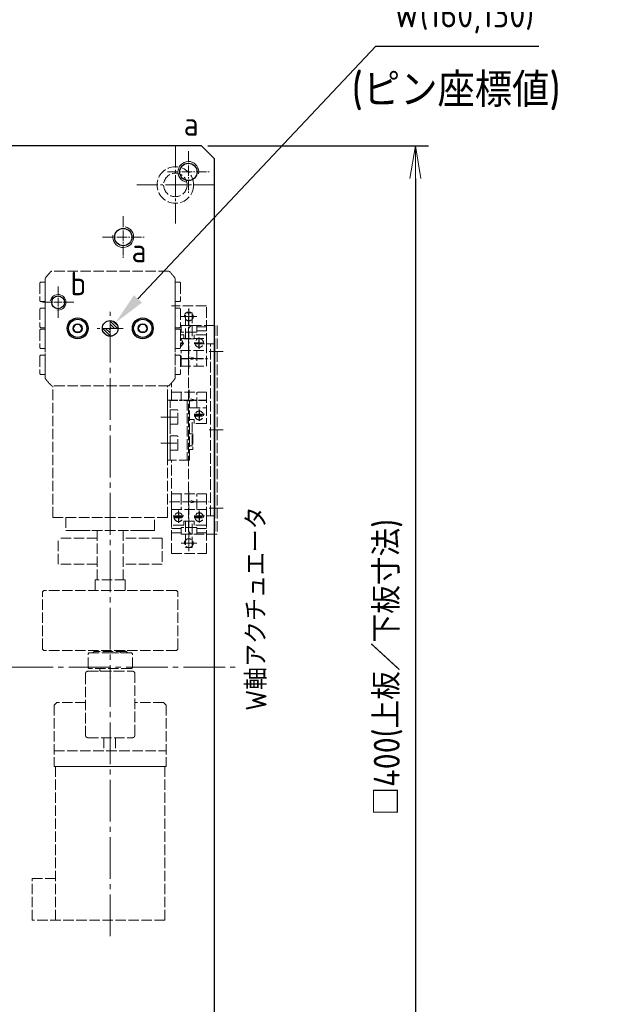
# Model space of a CAD drawing. Header units: millimetres. Extents: x 8836 to 10222, y 1969 to 2926.
# Tile 26 of 37: x 9531 to 9759, y 2358 to 2736. Entities that reach past the tile are written whole.
import ezdxf

# ---------------------------------------------------------------- set-up
doc = ezdxf.new("R2010")
doc.units = ezdxf.units.MM
doc.header["$LTSCALE"] = 0.8
for name, pattern in [('CENTER', [7, 4, -1, 1, -1]), ('GEN3', [6.25, 5, -1.25]), ('GEN7', [13.75, 10, -1.25, 1.25, -1.25])]:
    doc.linetypes.add(name, pattern=pattern)
doc.layers.get('0').update_dxf_attribs({"lineweight": 30})
for name, color, linetype, lineweight in [('3', 6, 'GEN3', 15), ('5', 3, 'Continuous', 15), ('6', 2, 'Continuous', 15), ('7', 4, 'GEN7', 15), ('8', 1, 'Continuous', 15), ('AM_0', 7, 'Continuous', 30)]:
    doc.layers.add(name, color=color, linetype=linetype, lineweight=lineweight)
doc.styles.get("Standard").update_dxf_attribs({"font": 'ISOCP.SHX', "bigfont": 'EXTFONT.SHX'})
doc.dimstyles.new('GEN-ISO', dxfattribs={"dimtxt": 3.2, "dimasz": 2.5, "dimexe": 1, "dimexo": 0.5, "dimgap": 1, "dimtad": 1, "dimdec": 3, "dimdsep": 46, "dimtxsty": 'STANDARD', "dimblk1": 'OPEN', "dimblk2": 'OPEN', "dimsah": 1, "dimcen": 0, "dimclrd": 256, "dimclre": 256, "dimclrt": 2, "dimadec": 0, "dimazin": 0, "dimtp": 0.1, "dimtm": 0.1, "dimtfac": 0.71, "dimtdec": 3, "dimtmove": 0, "dimatfit": 3, "dimldrblk": 'OPEN', "dimfxl": 1, "dimtzin": 0, "dimarcsym": 0})
doc.dimstyles.new('GEN-ISO$0', dxfattribs={"dimtxt": 3.2, "dimasz": 2.5, "dimexe": 1, "dimexo": 0.5, "dimgap": 1, "dimtad": 1, "dimdec": 3, "dimdsep": 46, "dimtxsty": 'STANDARD', "dimblk1": 'OPEN', "dimblk2": 'OPEN', "dimsah": 1, "dimcen": 0, "dimclrd": 256, "dimclre": 256, "dimclrt": 2, "dimadec": 0, "dimazin": 0, "dimtp": 0.1, "dimtm": 0.1, "dimtfac": 0.71, "dimtdec": 3, "dimtmove": 0, "dimatfit": 3, "dimldrblk": 'OPEN', "dimfxl": 1, "dimtzin": 0, "dimarcsym": 0})
doc.dimstyles.new('GEN-ISO$3', dxfattribs={"dimtxt": 3.2, "dimasz": 2.5, "dimexe": 1, "dimexo": 0.5, "dimgap": 1, "dimtad": 1, "dimtoh": 1, "dimdec": 3, "dimdsep": 46, "dimtxsty": 'STANDARD', "dimblk1": 'OPEN', "dimblk2": 'OPEN', "dimsah": 1, "dimcen": 0, "dimclrd": 256, "dimclre": 256, "dimclrt": 2, "dimadec": 0, "dimazin": 0, "dimtp": 0.1, "dimtm": 0.1, "dimtfac": 0.71, "dimtdec": 3, "dimtofl": 0, "dimtmove": 0, "dimatfit": 0, "dimldrblk": 'OPEN', "dimfxl": 1, "dimtzin": 0, "dimarcsym": 0})

# ---------------------------------------------------------------- blocks, each defined once
blk = doc.blocks.new('_OPEN')
at = {"color": 0, "linetype": 'ByBlock'}
for p, q in [((-1, 0.167), (0, 0)), ((0, 0), (-1, -0.167)), ((0, 0), (-1, 0))]:
    blk.add_line(p, q, dxfattribs=at)
blk = doc.blocks.new('*D329')
at = {"layer": '5', "lineweight": -2, "transparency": 16777216}
for p, q in [((9603.09, 2687.57), (9687.73, 2687.57)), ((9682.73, 2675.07), (9682.73, 2300.07)), ((9603.09, 2287.57), (9687.73, 2287.57))]:
    blk.add_line(p, q, dxfattribs=at)
at = {"layer": '5', "transparency": 16777216}
blk.add_solid([(9680.65, 2300.07), (9684.81, 2300.07), (9682.73, 2287.57)], dxfattribs=at)
at = {"layer": 'DEFPOINTS', "color": 0, "transparency": 16777216}
for p in [(9600.59, 2687.57), (9600.59, 2287.57), (9682.73, 2287.57)]:
    blk.add_point(p, dxfattribs=at)
at = {"layer": '5', "lineweight": -2, "transparency": 16777216, "xscale": 12.5, "yscale": 12.5, "zscale": 12.5, "rotation": 90}
blk.add_blockref('_OPEN', (9682.73, 2687.57), dxfattribs=at)
at = {"layer": '5', "color": 2, "transparency": 16777216, "insert": (9672.23, 2487.57), "char_height": 10, "attachment_point": 5, "rotation": 90}
blk.add_mtext('□400(上板／下板寸法)', dxfattribs=at)
blk = doc.blocks.new('*D336')
at = {"layer": '5', "lineweight": -2, "transparency": 16777216}
for p, q in [((9576.22, 2628.85), (9667.59, 2725.85)), ((9667.59, 2725.85), (9730.09, 2725.85))]:
    blk.add_line(p, q, dxfattribs=at)
at = {"layer": '5', "transparency": 16777216}
blk.add_solid([(9574.7, 2630.28), (9577.73, 2627.42), (9567.64, 2619.75)], dxfattribs=at)
at = {"layer": 'DEFPOINTS', "color": 0, "transparency": 16777216}
for p in [(9567.64, 2619.75), (9563.53, 2615.38)]:
    blk.add_point(p, dxfattribs=at)
at = {"layer": '5', "color": 2, "transparency": 16777216, "insert": (9701.34, 2736.85), "char_height": 10, "attachment_point": 5}
blk.add_mtext('W(160,130)', dxfattribs=at)
blk = doc.blocks.new('19012810')
at = {"layer": '8'}
h = blk.add_hatch(dxfattribs=at)
h.set_pattern_fill('ANSI31', color=256, scale=0.25, style=0)
h.set_pattern_definition([(45, (4383.5028, -1008.8254), (-0.56126601, 0.56126601), [])])
h.paths.add_polyline_path([(7672.29, 5640.07, 0.414214), (7669.29, 5637.07), (7669.29, 5637.07), (7672.29, 5637.07)])
h.paths.add_polyline_path([(7675.29, 5637.07), (7675.29, 5637.07), (7672.29, 5637.07), (7672.29, 5634.07, 0.414214)])
for p, q in [((7670.79, 5650.43), (7672.29, 5651.3)), ((7670.79, 5648.7), (7670.79, 5650.43)), ((7672.29, 5651.3), (7673.79, 5650.43)), ((7673.79, 5648.7), (7673.79, 5650.43)), ((7672.29, 5647.83), (7670.79, 5648.7)), ((7672.29, 5647.83), (7673.79, 5648.7)), ((7670.79, 5625.43), (7672.29, 5626.3)), ((7670.79, 5623.7), (7670.79, 5625.43)), ((7672.29, 5622.83), (7670.79, 5623.7)), ((7672.29, 5626.3), (7673.79, 5625.43)), ((7672.29, 5622.83), (7673.79, 5623.7)), ((7673.79, 5623.7), (7673.79, 5625.43))]:
    blk.add_line(p, q)
at = {"color": 4, "linetype": 'CENTER'}
for p, q in [((7599.79, 5612.76), (7599.79, 5608.94)), ((7599.94, 5612.76), (7599.94, 5608.94)), ((7644.79, 5614.34), (7644.79, 5599.12)), ((7601.91, 5610.87), (7597.66, 5610.87)), ((7660.79, 5610.07), (7660.79, 5599.12)), ((7666.64, 5610.07), (7666.64, 5608.94)), ((7666.79, 5610.07), (7666.79, 5608.94)), ((7599.79, 5604.79), (7599.79, 5601.15)), ((7599.94, 5604.79), (7599.94, 5601.15)), ((7638.79, 5604.79), (7638.79, 5601.15)), ((7638.94, 5604.79), (7638.94, 5601.15)), ((7648.72, 5606.87), (7644.79, 5606.87)), ((7656.85, 5606.87), (7679.54, 5606.87)), ((7666.64, 5604.79), (7666.64, 5601.15)), ((7666.79, 5604.79), (7666.79, 5601.15)), ((7601.91, 5602.87), (7597.84, 5602.87)), ((7640.91, 5602.87), (7636.84, 5602.87)), ((7664.66, 5602.87), (7668.74, 5602.87))]:
    blk.add_line(p, q, dxfattribs=at)
at = {"ltscale": 2}
for centre in [(7672.29, 5649.57), (7672.29, 5624.57)]:
    blk.add_circle(centre, 4, dxfattribs=at)
for centre, radius in [((7672.29, 5649.57), 3.5), ((7672.29, 5649.57), 1.73), ((7672.29, 5637.07), 3), ((7672.29, 5624.57), 3.5), ((7672.29, 5624.57), 1.73)]:
    blk.add_circle(centre, radius)
at = {"color": 7, "linetype": 'Continuous'}
for p in [(7598.19, 5602.87), (7637.19, 5602.87), (7668.39, 5602.87)]:
    blk.add_point(p, dxfattribs=at)
at = {"layer": '3'}
for p, q in [((7445.29, 5616.07), (7445.29, 5667.07)), ((7445.29, 5667.07), (7461.29, 5667.07)), ((7461.29, 5658.07), (7461.29, 5667.07)), ((7548.79, 5662.57), (7549.29, 5663.07)), ((7548.79, 5611.57), (7548.79, 5662.57)), ((7549.29, 5663.07), (7571.29, 5663.07)), ((7571.79, 5662.57), (7571.29, 5663.07)), ((7571.79, 5611.57), (7571.79, 5662.57)), ((7653.12, 5662.07), (7691.45, 5662.07)), ((7654.29, 5662.07), (7654.79, 5662.07)), ((7654.54, 5662.07), (7654.54, 5663.57)), ((7654.79, 5662.07), (7662.09, 5662.07)), ((7661.54, 5664.07), (7655.04, 5664.07)), ((7662.04, 5662.07), (7662.04, 5663.57)), ((7662.09, 5662.07), (7662.59, 5662.07)), ((7663.99, 5662.07), (7680.59, 5662.07)), ((7664.54, 5662.07), (7664.54, 5663.57)), ((7671.54, 5664.07), (7665.04, 5664.07)), ((7672.04, 5663.57), (7672.04, 5662.07)), ((7672.54, 5662.07), (7672.54, 5663.57)), ((7679.54, 5664.07), (7673.04, 5664.07)), ((7680.04, 5663.57), (7680.04, 5662.07)), ((7682.49, 5662.07), (7681.99, 5662.07)), ((7689.79, 5662.07), (7682.49, 5662.07)), ((7682.54, 5662.07), (7682.54, 5663.57)), ((7689.54, 5664.07), (7683.04, 5664.07)), ((7690.29, 5662.07), (7689.79, 5662.07)), ((7690.04, 5663.57), (7690.04, 5662.07)), ((7445.29, 5658.07), (7504.29, 5658.07)), ((7527.79, 5658.57), (7504.29, 5658.57)), ((7504.29, 5615.57), (7504.29, 5658.57)), ((7504.29, 5616.07), (7504.29, 5658.07)), ((7504.29, 5616.07), (7504.29, 5658.07)), ((7504.29, 5657.07), (7504.29, 5617.07)), ((7504.29, 5657.07), (7504.29, 5617.07)), ((7510.29, 5658.57), (7510.29, 5615.57)), ((7527.79, 5658.57), (7528.79, 5657.57)), ((7528.79, 5646.57), (7528.79, 5657.57)), ((7581.79, 5657.07), (7591.79, 5657.07)), ((7581.79, 5657.07), (7591.79, 5657.07)), ((7581.79, 5642.07), (7581.79, 5657.07)), ((7591.79, 5642.07), (7591.79, 5657.07)), ((7599.79, 5659.07), (7650.29, 5659.07)), ((7599.79, 5615.07), (7599.79, 5659.07)), ((7650.29, 5614.52), (7650.29, 5659.61)), ((7694.29, 5614.52), (7694.29, 5659.61)), ((7599.79, 5654.07), (7594.79, 5654.07)), ((7594.79, 5654.07), (7594.79, 5620.07)), ((7594.79, 5650.32), (7594.79, 5651.82)), ((7594.79, 5646.32), (7594.79, 5650.32)), ((7539.79, 5646.56), (7516.29, 5646.56)), ((7594.79, 5644.82), (7594.79, 5646.32)), ((7515.29, 5645.56), (7515.29, 5628.57)), ((7540.79, 5645.56), (7540.79, 5628.57)), ((7542.09, 5645.57), (7541.79, 5645.27)), ((7541.79, 5628.87), (7541.79, 5645.27)), ((7542.09, 5645.57), (7547.49, 5645.57)), ((7547.49, 5645.57), (7547.79, 5645.27)), ((7547.79, 5645.27), (7547.79, 5637.07)), ((7547.79, 5643.57), (7547.79, 5645.27)), ((7547.79, 5643.57), (7547.99, 5643.57)), ((7548.29, 5643.27), (7547.99, 5643.57)), ((7548.29, 5630.87), (7548.29, 5643.27)), ((7548.29, 5642.52), (7548.59, 5642.82)), ((7548.59, 5642.82), (7548.79, 5642.82)), ((7575.79, 5642.82), (7571.79, 5642.82)), ((7575.79, 5631.32), (7575.79, 5642.82)), ((7594.79, 5642.07), (7575.79, 5642.07)), ((7594.79, 5642.07), (7575.79, 5642.07)), ((7515.29, 5639.57), (7510.29, 5639.57)), ((7541.09, 5641.07), (7540.79, 5640.77)), ((7540.79, 5640.77), (7540.79, 5633.37)), ((7541.09, 5641.07), (7541.79, 5641.07)), ((7515.29, 5635.07), (7510.29, 5635.07)), ((7537.62, 5637.07), (7538.95, 5637.07)), ((7547.79, 5628.87), (7547.79, 5637.07)), ((7547.79, 5633.37), (7548.09, 5633.07)), ((7547.99, 5630.57), (7548.29, 5630.87)), ((7548.09, 5633.07), (7548.79, 5633.07)), ((7548.29, 5631.62), (7548.59, 5631.32)), ((7548.59, 5631.32), (7548.79, 5631.32)), ((7571.79, 5631.32), (7575.79, 5631.32)), ((7594.79, 5632.07), (7575.79, 5632.07)), ((7594.79, 5632.07), (7575.79, 5632.07)), ((7581.79, 5617.07), (7581.79, 5632.07)), ((7591.79, 5617.07), (7591.79, 5632.07)), ((7516.29, 5627.57), (7539.79, 5627.57)), ((7528.79, 5616.57), (7528.79, 5627.57)), ((7542.09, 5628.57), (7541.79, 5628.87)), ((7542.09, 5628.57), (7547.49, 5628.57)), ((7547.49, 5628.57), (7547.79, 5628.87)), ((7547.79, 5630.57), (7547.99, 5630.57)), ((7594.79, 5629.31), (7594.79, 5627.81)), ((7594.79, 5627.81), (7594.79, 5623.81)), ((7594.79, 5623.81), (7594.79, 5622.31)), ((7594.79, 5620.07), (7599.79, 5620.07)), ((7445.29, 5616.07), (7504.29, 5616.07)), ((7527.79, 5615.57), (7504.29, 5615.57)), ((7528.79, 5616.57), (7527.79, 5615.57)), ((7591.79, 5617.07), (7581.79, 5617.07)), ((7591.79, 5617.07), (7581.79, 5617.07)), ((7585.89, 5613.57), (7585.89, 5600.17)), ((7585.89, 5613.57), (7585.89, 5600.17)), ((7585.89, 5613.57), (7621.79, 5613.57)), ((7593.89, 5613.57), (7593.89, 5609.87)), ((7595.49, 5613.57), (7595.49, 5609.87)), ((7596.79, 5613.57), (7608.79, 5613.57)), ((7596.79, 5608.87), (7596.79, 5613.57)), ((7599.79, 5615.07), (7650.29, 5615.07)), ((7599.94, 5612.47), (7599.79, 5612.47)), ((7602.79, 5613.57), (7602.79, 5600.17)), ((7605.79, 5614.34), (7605.79, 5599.12)), ((7608.79, 5613.57), (7608.79, 5600.17)), ((7644.79, 5615.07), (7621.79, 5615.07)), ((7621.79, 5606.57), (7621.79, 5615.07)), ((7621.79, 5614.07), (7644.79, 5614.07)), ((7641.29, 5615.07), (7623.29, 5615.07)), ((7625.54, 5611.37), (7625.54, 5614.07)), ((7625.54, 5614.07), (7631.04, 5614.07)), ((7631.04, 5611.37), (7631.04, 5614.07)), ((7635.54, 5611.37), (7635.54, 5614.07)), ((7635.54, 5614.07), (7641.04, 5614.07)), ((7641.04, 5611.37), (7641.04, 5614.07)), ((7644.79, 5606.57), (7644.79, 5615.07)), ((7644.79, 5613.57), (7651.31, 5613.57)), ((7644.79, 5613.57), (7647.89, 5613.57)), ((7644.79, 5613.57), (7647.79, 5613.57)), ((7647.79, 5613.57), (7647.79, 5600.17)), ((7653.12, 5612.07), (7691.45, 5612.07)), ((7662.59, 5612.07), (7654.29, 5612.07)), ((7654.54, 5610.57), (7654.54, 5612.07)), ((7662.04, 5612.07), (7662.04, 5610.57)), ((7680.59, 5612.07), (7663.99, 5612.07)), ((7664.54, 5610.57), (7664.54, 5612.07)), ((7672.04, 5612.07), (7672.04, 5610.57)), ((7672.54, 5610.57), (7672.54, 5612.07)), ((7680.04, 5612.07), (7680.04, 5610.57)), ((7680.89, 5600.17), (7680.89, 5613.57)), ((7680.89, 5600.17), (7680.89, 5612.07)), ((7690.29, 5612.07), (7681.99, 5612.07)), ((7682.54, 5612.07), (7682.54, 5610.57)), ((7690.04, 5612.07), (7690.04, 5610.57)), ((7548.79, 5611.57), (7549.29, 5611.07)), ((7549.29, 5611.07), (7571.29, 5611.07)), ((7571.79, 5611.57), (7571.29, 5611.07)), ((7598.29, 5608.12), (7588.29, 5608.12)), ((7588.29, 5605.62), (7588.29, 5608.12)), ((7593.39, 5609.87), (7593.39, 5603.87)), ((7595.89, 5609.87), (7593.39, 5609.87)), ((7595.89, 5603.87), (7595.89, 5609.87)), ((7598.29, 5608.87), (7596.79, 5608.87)), ((7598.29, 5604.87), (7598.29, 5608.87)), ((7599.79, 5609.27), (7599.94, 5609.27)), ((7608.79, 5609.87), (7602.79, 5609.87)), ((7605.79, 5604.39), (7605.79, 5609.34)), ((7625.84, 5611.07), (7630.74, 5611.07)), ((7635.84, 5611.07), (7640.74, 5611.07)), ((7647.79, 5609.87), (7644.79, 5609.87)), ((7644.79, 5604.39), (7644.79, 5609.34)), ((7661.54, 5610.07), (7655.04, 5610.07)), ((7657.79, 5610.07), (7657.79, 5600.17)), ((7657.79, 5609.87), (7663.79, 5609.87)), ((7660.79, 5604.39), (7660.79, 5609.34)), ((7663.79, 5610.07), (7663.79, 5600.17)), ((7671.54, 5610.07), (7665.04, 5610.07)), ((7666.79, 5609.27), (7666.64, 5609.27)), ((7668.29, 5604.87), (7668.29, 5608.87)), ((7668.29, 5608.87), (7669.79, 5608.87)), ((7668.29, 5608.12), (7678.29, 5608.12)), ((7668.39, 5610.07), (7668.39, 5600.17)), ((7669.79, 5608.87), (7669.79, 5610.07)), ((7670.89, 5603.87), (7670.89, 5609.87)), ((7670.89, 5609.87), (7673.39, 5609.87)), ((7679.54, 5610.07), (7673.04, 5610.07)), ((7673.39, 5609.87), (7673.39, 5603.87)), ((7678.29, 5605.62), (7678.29, 5608.12)), ((7680.04, 5610.57), (7680.04, 5610.54)), ((7689.54, 5610.07), (7683.04, 5610.07)), ((7609.72, 5606.87), (7587.03, 5606.87)), ((7588.29, 5605.62), (7598.29, 5605.62)), ((7593.39, 5605.97), (7594.39, 5606.97)), ((7593.39, 5595.97), (7593.39, 5605.97)), ((7594.39, 5606.97), (7672.39, 5606.97)), ((7596.79, 5600.17), (7596.79, 5604.87)), ((7598.29, 5604.87), (7596.79, 5604.87)), ((7599.94, 5604.47), (7599.79, 5604.47)), ((7605.79, 5604.39), (7605.33, 5606.11)), ((7605.79, 5604.39), (7606.25, 5606.11)), ((7644.79, 5607.57), (7621.79, 5607.57)), ((7644.79, 5607.57), (7621.79, 5607.57)), ((7621.79, 5606.57), (7644.79, 5606.57)), ((7621.79, 5606.57), (7644.79, 5606.57)), ((7625.89, 5605.37), (7625.89, 5606.57)), ((7631.89, 5605.37), (7625.89, 5605.37)), ((7627.29, 5605.62), (7627.29, 5606.57)), ((7627.29, 5605.62), (7637.29, 5605.62)), ((7631.89, 5606.57), (7631.89, 5605.37)), ((7635.79, 5600.17), (7635.79, 5604.87)), ((7637.29, 5604.87), (7635.79, 5604.87)), ((7637.29, 5604.87), (7637.29, 5606.57)), ((7638.94, 5604.47), (7638.79, 5604.47)), ((7641.79, 5606.57), (7641.79, 5600.17)), ((7644.79, 5604.39), (7644.33, 5606.11)), ((7644.79, 5604.39), (7645.25, 5606.11)), ((7660.79, 5604.39), (7660.33, 5606.11)), ((7660.79, 5604.39), (7661.25, 5606.11)), ((7666.64, 5604.47), (7666.79, 5604.47)), ((7678.29, 5605.62), (7668.29, 5605.62)), ((7668.29, 5604.87), (7669.79, 5604.87)), ((7669.79, 5600.17), (7669.79, 5604.87)), ((7672.39, 5606.97), (7673.39, 5605.97)), ((7673.39, 5605.97), (7673.39, 5595.97)), ((7593.39, 5603.87), (7595.89, 5603.87)), ((7593.89, 5603.87), (7593.89, 5600.17)), ((7595.49, 5603.87), (7595.49, 5600.17)), ((7599.79, 5601.27), (7599.94, 5601.27)), ((7602.79, 5603.87), (7608.79, 5603.87)), ((7638.79, 5601.27), (7638.94, 5601.27)), ((7641.79, 5603.87), (7647.79, 5603.87)), ((7663.79, 5603.87), (7657.79, 5603.87)), ((7666.79, 5601.27), (7666.64, 5601.27)), ((7673.39, 5603.87), (7670.89, 5603.87)), ((7671.29, 5600.17), (7671.29, 5603.87)), ((7672.89, 5600.17), (7672.89, 5603.87)), ((7585.89, 5600.17), (7600.39, 5600.17)), ((7673.39, 5596.97), (7593.39, 5596.97)), ((7608.79, 5600.17), (7596.79, 5600.17)), ((7600.39, 5600.17), (7600.39, 5596.97)), ((7600.39, 5598.57), (7666.39, 5598.57)), ((7600.39, 5596.97), (7666.39, 5596.97)), ((7600.39, 5596.97), (7666.39, 5596.97)), ((7647.79, 5600.17), (7635.79, 5600.17)), ((7657.79, 5600.17), (7669.79, 5600.17)), ((7666.39, 5600.17), (7680.89, 5600.17)), ((7666.39, 5596.97), (7666.39, 5600.17)), ((7673.39, 5595.97), (7593.39, 5595.97))]:
    blk.add_line(p, q, dxfattribs=at)
for points in [[(7515.29, 5645.56), (7515.29, 5645.57), (7515.29, 5645.58), (7515.29, 5645.6), (7515.29, 5645.6), (7515.29, 5645.61), (7515.29, 5645.62), (7515.29, 5645.64), (7515.29, 5645.65), (7515.29, 5645.67), (7515.3, 5645.68), (7515.3, 5645.69), (7515.3, 5645.7), (7515.3, 5645.71), (7515.3, 5645.73), (7515.3, 5645.74), (7515.31, 5645.76), (7515.31, 5645.77), (7515.31, 5645.78), (7515.31, 5645.79), (7515.32, 5645.8), (7515.32, 5645.81), (7515.32, 5645.82), (7515.32, 5645.83), (7515.33, 5645.84), (7515.33, 5645.86), (7515.33, 5645.86), (7515.34, 5645.87), (7515.34, 5645.88), (7515.35, 5645.9), (7515.35, 5645.91), (7515.36, 5645.92), (7515.36, 5645.94), (7515.36, 5645.94), (7515.37, 5645.95), (7515.37, 5645.96), (7515.38, 5645.98), (7515.38, 5645.99), (7515.39, 5646), (7515.4, 5646.01), (7515.4, 5646.02), (7515.4, 5646.03), (7515.41, 5646.04), (7515.42, 5646.05), (7515.42, 5646.07), (7515.43, 5646.08), (7515.44, 5646.09), (7515.44, 5646.1), (7515.45, 5646.1), (7515.46, 5646.12), (7515.46, 5646.13), (7515.47, 5646.14), (7515.48, 5646.15), (7515.49, 5646.17), (7515.5, 5646.17), (7515.5, 5646.18), (7515.51, 5646.19), (7515.52, 5646.2), (7515.53, 5646.21), (7515.54, 5646.22), (7515.55, 5646.23), (7515.55, 5646.24), (7515.56, 5646.24), (7515.57, 5646.25), (7515.58, 5646.26), (7515.58, 5646.27), (7515.59, 5646.27), (7515.6, 5646.28), (7515.61, 5646.29), (7515.61, 5646.3), (7515.62, 5646.3), (7515.63, 5646.31), (7515.64, 5646.32), (7515.65, 5646.33), (7515.66, 5646.34), (7515.67, 5646.35), (7515.68, 5646.35), (7515.68, 5646.36), (7515.7, 5646.37), (7515.71, 5646.38), (7515.72, 5646.38), (7515.73, 5646.39), (7515.74, 5646.4), (7515.75, 5646.4), (7515.76, 5646.41), (7515.77, 5646.42), (7515.78, 5646.42), (7515.8, 5646.43), (7515.81, 5646.44), (7515.82, 5646.45), (7515.83, 5646.45), (7515.83, 5646.45), (7515.85, 5646.46), (7515.86, 5646.47), (7515.87, 5646.47), (7515.89, 5646.48), (7515.9, 5646.48), (7515.9, 5646.49), (7515.91, 5646.49), (7515.92, 5646.49), (7515.94, 5646.5), (7515.95, 5646.5), (7515.96, 5646.51), (7515.98, 5646.51), (7515.98, 5646.51), (7515.99, 5646.52), (7516.01, 5646.52), (7516.02, 5646.52), (7516.03, 5646.53), (7516.03, 5646.53), (7516.05, 5646.53), (7516.06, 5646.54), (7516.07, 5646.54), (7516.08, 5646.54), (7516.09, 5646.54), (7516.11, 5646.54), (7516.12, 5646.55), (7516.14, 5646.55), (7516.15, 5646.55), (7516.16, 5646.55), (7516.17, 5646.55), (7516.18, 5646.56), (7516.2, 5646.56), (7516.21, 5646.56), (7516.22, 5646.56), (7516.24, 5646.56), (7516.25, 5646.56), (7516.25, 5646.56), (7516.27, 5646.56), (7516.28, 5646.56), (7516.29, 5646.56)], [(7516.29, 5646.56), (7516.28, 5646.56), (7516.27, 5646.56), (7516.25, 5646.56), (7516.25, 5646.56), (7516.24, 5646.56), (7516.22, 5646.56), (7516.21, 5646.56), (7516.2, 5646.56), (7516.18, 5646.56), (7516.17, 5646.55), (7516.16, 5646.55), (7516.15, 5646.55), (7516.14, 5646.55), (7516.12, 5646.55), (7516.11, 5646.54), (7516.09, 5646.54), (7516.08, 5646.54), (7516.07, 5646.54), (7516.06, 5646.54), (7516.05, 5646.53), (7516.03, 5646.53), (7516.03, 5646.53), (7516.02, 5646.52), (7516.01, 5646.52), (7515.99, 5646.52), (7515.98, 5646.51), (7515.98, 5646.51), (7515.96, 5646.51), (7515.95, 5646.5), (7515.94, 5646.5), (7515.92, 5646.49), (7515.91, 5646.49), (7515.9, 5646.49), (7515.9, 5646.48), (7515.89, 5646.48), (7515.87, 5646.47), (7515.86, 5646.47), (7515.85, 5646.46), (7515.83, 5646.45), (7515.83, 5646.45), (7515.82, 5646.45), (7515.81, 5646.44), (7515.8, 5646.43), (7515.78, 5646.42), (7515.77, 5646.42), (7515.76, 5646.41), (7515.75, 5646.4), (7515.74, 5646.4), (7515.73, 5646.39), (7515.72, 5646.38), (7515.71, 5646.38), (7515.7, 5646.37), (7515.68, 5646.36), (7515.68, 5646.35), (7515.67, 5646.35), (7515.66, 5646.34), (7515.65, 5646.33), (7515.64, 5646.32), (7515.63, 5646.31), (7515.62, 5646.3), (7515.61, 5646.3), (7515.61, 5646.29), (7515.6, 5646.28), (7515.59, 5646.27), (7515.58, 5646.27), (7515.58, 5646.26), (7515.57, 5646.25), (7515.56, 5646.24), (7515.55, 5646.24), (7515.55, 5646.23), (7515.54, 5646.22), (7515.53, 5646.21), (7515.52, 5646.2), (7515.51, 5646.19), (7515.5, 5646.18), (7515.5, 5646.17), (7515.49, 5646.17), (7515.48, 5646.15), (7515.47, 5646.14), (7515.46, 5646.13), (7515.46, 5646.12), (7515.45, 5646.1), (7515.44, 5646.1), (7515.44, 5646.09), (7515.43, 5646.08), (7515.42, 5646.07), (7515.42, 5646.05), (7515.41, 5646.04), (7515.4, 5646.03), (7515.4, 5646.02), (7515.4, 5646.01), (7515.39, 5646), (7515.38, 5645.99), (7515.38, 5645.98), (7515.37, 5645.96), (7515.37, 5645.95), (7515.36, 5645.94), (7515.36, 5645.94), (7515.36, 5645.92), (7515.35, 5645.91), (7515.35, 5645.9), (7515.34, 5645.88), (7515.34, 5645.87), (7515.33, 5645.86), (7515.33, 5645.86), (7515.33, 5645.84), (7515.32, 5645.83), (7515.32, 5645.82), (7515.32, 5645.81), (7515.32, 5645.8), (7515.31, 5645.79), (7515.31, 5645.78), (7515.31, 5645.77), (7515.31, 5645.76), (7515.3, 5645.74), (7515.3, 5645.73), (7515.3, 5645.71), (7515.3, 5645.7), (7515.3, 5645.69), (7515.3, 5645.68), (7515.29, 5645.67), (7515.29, 5645.65), (7515.29, 5645.64), (7515.29, 5645.62), (7515.29, 5645.61), (7515.29, 5645.6), (7515.29, 5645.6), (7515.29, 5645.58), (7515.29, 5645.57), (7515.29, 5645.56)], [(7539.79, 5646.56), (7539.8, 5646.56), (7539.82, 5646.56), (7539.83, 5646.56), (7539.84, 5646.56), (7539.85, 5646.56), (7539.87, 5646.56), (7539.89, 5646.56), (7539.91, 5646.55), (7539.93, 5646.55), (7539.95, 5646.55), (7539.96, 5646.55), (7539.97, 5646.54), (7539.99, 5646.54), (7540.01, 5646.54), (7540.03, 5646.53), (7540.04, 5646.53), (7540.06, 5646.52), (7540.07, 5646.52), (7540.08, 5646.52), (7540.1, 5646.51), (7540.12, 5646.51), (7540.13, 5646.5)], [(7540.79, 5645.56), (7540.79, 5645.57), (7540.79, 5645.58), (7540.79, 5645.6), (7540.79, 5645.6), (7540.79, 5645.61), (7540.79, 5645.62), (7540.78, 5645.64), (7540.78, 5645.65), (7540.78, 5645.67), (7540.78, 5645.68), (7540.78, 5645.69), (7540.78, 5645.7), (7540.78, 5645.71), (7540.77, 5645.73), (7540.77, 5645.74), (7540.77, 5645.76), (7540.77, 5645.77), (7540.76, 5645.78), (7540.76, 5645.79), (7540.76, 5645.8), (7540.76, 5645.81), (7540.75, 5645.82), (7540.75, 5645.83), (7540.75, 5645.84), (7540.74, 5645.86), (7540.74, 5645.86), (7540.74, 5645.87), (7540.73, 5645.88), (7540.73, 5645.9), (7540.72, 5645.91), (7540.72, 5645.92), (7540.71, 5645.94), (7540.71, 5645.94), (7540.71, 5645.95), (7540.7, 5645.96), (7540.7, 5645.98), (7540.69, 5645.99), (7540.69, 5646), (7540.68, 5646.01), (7540.68, 5646.02), (7540.67, 5646.03), (7540.67, 5646.04), (7540.66, 5646.05), (7540.65, 5646.07), (7540.64, 5646.08), (7540.64, 5646.09), (7540.63, 5646.1), (7540.63, 5646.1), (7540.62, 5646.12), (7540.61, 5646.13), (7540.6, 5646.14), (7540.59, 5646.15), (7540.58, 5646.17), (7540.58, 5646.17), (7540.58, 5646.18), (7540.57, 5646.19), (7540.56, 5646.2), (7540.55, 5646.21), (7540.54, 5646.22), (7540.53, 5646.23), (7540.52, 5646.24), (7540.52, 5646.24), (7540.51, 5646.25), (7540.5, 5646.26), (7540.49, 5646.27), (7540.49, 5646.27), (7540.48, 5646.28), (7540.47, 5646.29), (7540.46, 5646.3), (7540.46, 5646.3), (7540.45, 5646.31), (7540.44, 5646.32), (7540.43, 5646.33), (7540.42, 5646.34), (7540.4, 5646.35), (7540.4, 5646.35), (7540.39, 5646.36), (7540.38, 5646.37), (7540.37, 5646.38), (7540.36, 5646.38), (7540.34, 5646.39), (7540.33, 5646.4), (7540.32, 5646.4), (7540.32, 5646.41), (7540.31, 5646.42), (7540.29, 5646.42), (7540.28, 5646.43), (7540.27, 5646.44), (7540.25, 5646.45), (7540.25, 5646.45), (7540.24, 5646.45), (7540.23, 5646.46), (7540.22, 5646.47), (7540.2, 5646.47), (7540.19, 5646.48), (7540.18, 5646.48), (7540.17, 5646.49), (7540.16, 5646.49), (7540.15, 5646.49), (7540.14, 5646.5), (7540.12, 5646.5), (7540.11, 5646.51), (7540.1, 5646.51), (7540.09, 5646.51), (7540.08, 5646.52), (7540.07, 5646.52), (7540.06, 5646.52), (7540.05, 5646.53), (7540.04, 5646.53), (7540.03, 5646.53), (7540.01, 5646.54), (7540, 5646.54), (7540, 5646.54), (7539.98, 5646.54), (7539.97, 5646.54), (7539.95, 5646.55), (7539.94, 5646.55), (7539.92, 5646.55), (7539.92, 5646.55), (7539.91, 5646.55), (7539.89, 5646.56), (7539.88, 5646.56), (7539.87, 5646.56), (7539.85, 5646.56), (7539.84, 5646.56), (7539.83, 5646.56), (7539.82, 5646.56), (7539.81, 5646.56), (7539.79, 5646.56), (7539.79, 5646.56)], [(7540.13, 5646.5), (7540.16, 5646.49), (7540.22, 5646.46), (7540.28, 5646.43), (7540.31, 5646.42), (7540.31, 5646.41), (7540.32, 5646.41), (7540.33, 5646.4), (7540.34, 5646.4), (7540.34, 5646.39), (7540.35, 5646.39), (7540.36, 5646.38), (7540.39, 5646.36), (7540.45, 5646.31), (7540.5, 5646.27), (7540.54, 5646.22), (7540.57, 5646.19), (7540.57, 5646.18), (7540.58, 5646.17), (7540.58, 5646.17), (7540.59, 5646.16), (7540.59, 5646.15), (7540.6, 5646.14), (7540.61, 5646.14), (7540.61, 5646.13), (7540.61, 5646.12), (7540.62, 5646.11), (7540.62, 5646.11), (7540.63, 5646.1), (7540.63, 5646.09), (7540.64, 5646.08), (7540.66, 5646.05), (7540.69, 5645.99), (7540.72, 5645.93), (7540.74, 5645.86), (7540.75, 5645.83), (7540.75, 5645.82), (7540.76, 5645.8), (7540.76, 5645.8), (7540.76, 5645.79), (7540.76, 5645.78), (7540.77, 5645.77), (7540.77, 5645.76), (7540.77, 5645.73), (7540.78, 5645.66), (7540.79, 5645.59), (7540.79, 5645.56)], [(7516.29, 5627.57), (7516.28, 5627.57), (7516.27, 5627.57), (7516.25, 5627.57), (7516.25, 5627.57), (7516.24, 5627.57), (7516.22, 5627.57), (7516.21, 5627.57), (7516.2, 5627.58), (7516.18, 5627.58), (7516.17, 5627.58), (7516.16, 5627.58), (7516.15, 5627.58), (7516.14, 5627.58), (7516.12, 5627.58), (7516.11, 5627.59), (7516.09, 5627.59), (7516.08, 5627.59), (7516.07, 5627.59), (7516.06, 5627.6), (7516.05, 5627.6), (7516.03, 5627.6), (7516.03, 5627.61), (7516.02, 5627.61), (7516.01, 5627.61), (7515.99, 5627.62), (7515.98, 5627.62), (7515.98, 5627.62), (7515.96, 5627.62), (7515.95, 5627.63), (7515.94, 5627.63), (7515.92, 5627.64), (7515.91, 5627.64), (7515.9, 5627.65), (7515.9, 5627.65), (7515.89, 5627.66), (7515.87, 5627.66), (7515.86, 5627.67), (7515.85, 5627.67), (7515.83, 5627.68), (7515.83, 5627.68), (7515.82, 5627.69), (7515.81, 5627.69), (7515.8, 5627.7), (7515.78, 5627.71), (7515.77, 5627.72), (7515.76, 5627.72), (7515.75, 5627.73), (7515.74, 5627.73), (7515.73, 5627.74), (7515.72, 5627.75), (7515.71, 5627.76), (7515.7, 5627.77), (7515.68, 5627.77), (7515.68, 5627.78), (7515.67, 5627.78), (7515.66, 5627.79), (7515.65, 5627.8), (7515.64, 5627.81), (7515.63, 5627.82), (7515.62, 5627.83), (7515.61, 5627.83), (7515.61, 5627.84), (7515.6, 5627.85), (7515.59, 5627.86), (7515.58, 5627.86), (7515.58, 5627.87), (7515.57, 5627.88), (7515.56, 5627.89), (7515.55, 5627.89), (7515.55, 5627.9), (7515.54, 5627.91), (7515.53, 5627.92), (7515.52, 5627.93), (7515.51, 5627.94), (7515.5, 5627.96), (7515.5, 5627.96), (7515.49, 5627.97), (7515.48, 5627.98), (7515.47, 5627.99), (7515.46, 5628), (7515.46, 5628.02), (7515.45, 5628.03), (7515.44, 5628.03), (7515.44, 5628.04), (7515.43, 5628.05), (7515.42, 5628.07), (7515.42, 5628.08), (7515.41, 5628.09), (7515.4, 5628.1), (7515.4, 5628.11), (7515.4, 5628.12), (7515.39, 5628.13), (7515.38, 5628.14), (7515.38, 5628.16), (7515.37, 5628.17), (7515.37, 5628.18), (7515.36, 5628.19), (7515.36, 5628.19), (7515.36, 5628.21), (7515.35, 5628.22), (7515.35, 5628.23), (7515.34, 5628.25), (7515.34, 5628.26), (7515.33, 5628.27), (7515.33, 5628.28), (7515.33, 5628.29), (7515.32, 5628.3), (7515.32, 5628.31), (7515.32, 5628.32), (7515.32, 5628.33), (7515.31, 5628.35), (7515.31, 5628.35), (7515.31, 5628.36), (7515.31, 5628.38), (7515.3, 5628.39), (7515.3, 5628.41), (7515.3, 5628.42), (7515.3, 5628.44), (7515.3, 5628.44), (7515.3, 5628.45), (7515.29, 5628.46), (7515.29, 5628.48), (7515.29, 5628.49), (7515.29, 5628.51), (7515.29, 5628.52), (7515.29, 5628.53), (7515.29, 5628.54), (7515.29, 5628.55), (7515.29, 5628.56), (7515.29, 5628.57)], [(7515.29, 5628.57), (7515.29, 5628.56), (7515.29, 5628.55), (7515.29, 5628.54), (7515.29, 5628.53), (7515.29, 5628.52), (7515.29, 5628.51), (7515.29, 5628.49), (7515.29, 5628.48), (7515.29, 5628.46), (7515.3, 5628.45), (7515.3, 5628.44), (7515.3, 5628.44), (7515.3, 5628.42), (7515.3, 5628.41), (7515.3, 5628.39), (7515.31, 5628.38), (7515.31, 5628.36), (7515.31, 5628.35), (7515.31, 5628.35), (7515.32, 5628.33), (7515.32, 5628.32), (7515.32, 5628.31), (7515.32, 5628.3), (7515.33, 5628.29), (7515.33, 5628.28), (7515.33, 5628.27), (7515.34, 5628.26), (7515.34, 5628.25), (7515.35, 5628.23), (7515.35, 5628.22), (7515.36, 5628.21), (7515.36, 5628.19), (7515.36, 5628.19), (7515.37, 5628.18), (7515.37, 5628.17), (7515.38, 5628.16), (7515.38, 5628.14), (7515.39, 5628.13), (7515.4, 5628.12), (7515.4, 5628.11), (7515.4, 5628.1), (7515.41, 5628.09), (7515.42, 5628.08), (7515.42, 5628.07), (7515.43, 5628.05), (7515.44, 5628.04), (7515.44, 5628.03), (7515.45, 5628.03), (7515.46, 5628.02), (7515.46, 5628), (7515.47, 5627.99), (7515.48, 5627.98), (7515.49, 5627.97), (7515.5, 5627.96), (7515.5, 5627.96), (7515.51, 5627.94), (7515.52, 5627.93), (7515.53, 5627.92), (7515.54, 5627.91), (7515.55, 5627.9), (7515.55, 5627.89), (7515.56, 5627.89), (7515.57, 5627.88), (7515.58, 5627.87), (7515.58, 5627.86), (7515.59, 5627.86), (7515.6, 5627.85), (7515.61, 5627.84), (7515.61, 5627.83), (7515.62, 5627.83), (7515.63, 5627.82), (7515.64, 5627.81), (7515.65, 5627.8), (7515.66, 5627.79), (7515.67, 5627.78), (7515.68, 5627.78), (7515.68, 5627.77), (7515.7, 5627.77), (7515.71, 5627.76), (7515.72, 5627.75), (7515.73, 5627.74), (7515.74, 5627.73), (7515.75, 5627.73), (7515.76, 5627.72), (7515.77, 5627.72), (7515.78, 5627.71), (7515.8, 5627.7), (7515.81, 5627.69), (7515.82, 5627.69), (7515.83, 5627.68), (7515.83, 5627.68), (7515.85, 5627.67), (7515.86, 5627.67), (7515.87, 5627.66), (7515.89, 5627.66), (7515.9, 5627.65), (7515.9, 5627.65), (7515.91, 5627.64), (7515.92, 5627.64), (7515.94, 5627.63), (7515.95, 5627.63), (7515.96, 5627.62), (7515.98, 5627.62), (7515.98, 5627.62), (7515.99, 5627.62), (7516.01, 5627.61), (7516.02, 5627.61), (7516.03, 5627.61), (7516.03, 5627.6), (7516.05, 5627.6), (7516.06, 5627.6), (7516.07, 5627.59), (7516.08, 5627.59), (7516.09, 5627.59), (7516.11, 5627.59), (7516.12, 5627.58), (7516.14, 5627.58), (7516.15, 5627.58), (7516.16, 5627.58), (7516.17, 5627.58), (7516.18, 5627.58), (7516.2, 5627.58), (7516.21, 5627.57), (7516.22, 5627.57), (7516.24, 5627.57), (7516.25, 5627.57), (7516.25, 5627.57), (7516.27, 5627.57), (7516.28, 5627.57), (7516.29, 5627.57)], [(7539.79, 5627.57), (7539.79, 5627.57), (7539.81, 5627.57), (7539.82, 5627.57), (7539.83, 5627.57), (7539.84, 5627.57), (7539.85, 5627.57), (7539.87, 5627.57), (7539.88, 5627.58), (7539.89, 5627.58), (7539.91, 5627.58), (7539.92, 5627.58), (7539.92, 5627.58), (7539.94, 5627.58), (7539.95, 5627.58), (7539.97, 5627.59), (7539.98, 5627.59), (7540, 5627.59), (7540, 5627.59), (7540.01, 5627.6), (7540.03, 5627.6), (7540.04, 5627.6), (7540.05, 5627.61), (7540.06, 5627.61), (7540.07, 5627.61), (7540.08, 5627.62), (7540.09, 5627.62), (7540.1, 5627.62), (7540.11, 5627.62), (7540.12, 5627.63), (7540.14, 5627.63), (7540.15, 5627.64), (7540.16, 5627.64), (7540.17, 5627.65), (7540.18, 5627.65), (7540.19, 5627.66), (7540.2, 5627.66), (7540.22, 5627.67), (7540.23, 5627.67), (7540.24, 5627.68), (7540.25, 5627.68), (7540.25, 5627.69), (7540.27, 5627.69), (7540.28, 5627.7), (7540.29, 5627.71), (7540.31, 5627.72), (7540.32, 5627.72), (7540.32, 5627.73), (7540.33, 5627.73), (7540.34, 5627.74), (7540.36, 5627.75), (7540.37, 5627.76), (7540.38, 5627.77), (7540.39, 5627.77), (7540.4, 5627.78), (7540.4, 5627.78), (7540.42, 5627.79), (7540.43, 5627.8), (7540.44, 5627.81), (7540.45, 5627.82), (7540.46, 5627.83), (7540.46, 5627.83), (7540.47, 5627.84), (7540.48, 5627.85), (7540.49, 5627.86), (7540.49, 5627.86), (7540.5, 5627.87), (7540.51, 5627.88), (7540.52, 5627.89), (7540.52, 5627.89), (7540.53, 5627.9), (7540.54, 5627.91), (7540.55, 5627.92), (7540.56, 5627.93), (7540.57, 5627.94), (7540.58, 5627.96), (7540.58, 5627.96), (7540.58, 5627.97), (7540.59, 5627.98), (7540.6, 5627.99), (7540.61, 5628), (7540.62, 5628.02), (7540.63, 5628.03), (7540.63, 5628.03), (7540.64, 5628.04), (7540.64, 5628.05), (7540.65, 5628.07), (7540.66, 5628.08), (7540.67, 5628.09), (7540.67, 5628.1), (7540.68, 5628.11), (7540.68, 5628.12), (7540.69, 5628.13), (7540.69, 5628.14), (7540.7, 5628.16), (7540.7, 5628.17), (7540.71, 5628.18), (7540.71, 5628.19), (7540.71, 5628.19), (7540.72, 5628.21), (7540.72, 5628.22), (7540.73, 5628.23), (7540.73, 5628.25), (7540.74, 5628.26), (7540.74, 5628.27), (7540.74, 5628.28), (7540.75, 5628.29), (7540.75, 5628.3), (7540.75, 5628.31), (7540.76, 5628.32), (7540.76, 5628.33), (7540.76, 5628.35), (7540.76, 5628.35), (7540.77, 5628.36), (7540.77, 5628.38), (7540.77, 5628.39), (7540.77, 5628.41), (7540.78, 5628.42), (7540.78, 5628.44), (7540.78, 5628.44), (7540.78, 5628.45), (7540.78, 5628.46), (7540.78, 5628.48), (7540.78, 5628.49), (7540.79, 5628.51), (7540.79, 5628.52), (7540.79, 5628.53), (7540.79, 5628.54), (7540.79, 5628.55), (7540.79, 5628.56), (7540.79, 5628.57)], [(7539.81, 5627.57), (7539.81, 5627.57), (7539.8, 5627.57), (7539.79, 5627.57), (7539.79, 5627.57)], [(7539.86, 5627.57), (7539.85, 5627.57), (7539.83, 5627.57), (7539.82, 5627.57), (7539.81, 5627.57)], [(7540.15, 5627.64), (7540.14, 5627.64), (7540.13, 5627.63), (7540.11, 5627.62), (7540.1, 5627.62), (7540.1, 5627.62), (7540.08, 5627.61), (7540.06, 5627.61), (7540.05, 5627.61), (7540.03, 5627.6), (7540.02, 5627.6), (7540.01, 5627.6), (7540, 5627.59), (7539.98, 5627.59), (7539.97, 5627.59), (7539.95, 5627.58), (7539.93, 5627.58), (7539.92, 5627.58), (7539.91, 5627.58), (7539.9, 5627.58), (7539.88, 5627.58), (7539.87, 5627.57), (7539.86, 5627.57)], [(7540.26, 5627.69), (7540.24, 5627.68), (7540.2, 5627.66), (7540.17, 5627.65), (7540.15, 5627.64)], [(7540.3, 5627.71), (7540.29, 5627.71), (7540.28, 5627.7), (7540.26, 5627.69), (7540.26, 5627.69)], [(7540.59, 5627.97), (7540.58, 5627.97), (7540.57, 5627.95), (7540.56, 5627.93), (7540.55, 5627.92), (7540.54, 5627.91), (7540.53, 5627.9), (7540.51, 5627.88), (7540.5, 5627.87), (7540.48, 5627.85), (7540.47, 5627.84), (7540.46, 5627.83), (7540.45, 5627.82), (7540.44, 5627.81), (7540.42, 5627.8), (7540.4, 5627.78), (7540.38, 5627.77), (7540.37, 5627.76), (7540.36, 5627.75), (7540.35, 5627.74), (7540.33, 5627.73), (7540.31, 5627.72), (7540.3, 5627.71)], [(7540.79, 5628.57), (7540.79, 5628.55), (7540.79, 5628.52), (7540.78, 5628.48), (7540.78, 5628.47), (7540.78, 5628.45), (7540.78, 5628.41), (7540.77, 5628.38), (7540.76, 5628.34), (7540.75, 5628.31), (7540.74, 5628.27), (7540.74, 5628.26), (7540.73, 5628.24), (7540.72, 5628.21), (7540.71, 5628.18), (7540.69, 5628.14), (7540.68, 5628.11), (7540.66, 5628.08), (7540.65, 5628.07), (7540.64, 5628.05), (7540.62, 5628.02), (7540.6, 5627.99), (7540.59, 5627.97)]]:
    blk.add_lwpolyline(points, dxfattribs=at)
for centre in [(7589.89, 5606.87), (7676.89, 5606.87)]:
    blk.add_circle(centre, 1.7, dxfattribs=at)
for centre, radius, start, end in [((7672.29, 5637.07), 31.5, 127.4722, 134.2998), ((7655.04, 5663.57), 0.5, 90, 179.9982), ((7661.54, 5663.57), 0.5, 0.0018, 90), ((7665.04, 5663.57), 0.5, 90, 179.9982), ((7671.54, 5663.57), 0.5, 0.0018, 90), ((7673.04, 5663.57), 0.5, 90, 179.9982), ((7679.54, 5663.57), 0.5, 0.0018, 90), ((7683.04, 5663.57), 0.5, 90, 179.9982), ((7689.54, 5663.57), 0.5, 0.0018, 90), ((7672.29, 5637.07), 31.5, 45.7002, 52.5278), ((7599.79, 5610.87), 1.6, 90, 270), ((7599.94, 5610.87), 1.6, 270, 90), ((7672.29, 5637.07), 31.5, 225.7002, 232.5283), ((7672.29, 5637.07), 31.5, 307.4717, 314.2998), ((7625.84, 5611.37), 0.3, 180, 270), ((7630.74, 5611.37), 0.3, 270, 0), ((7635.84, 5611.37), 0.3, 180, 270), ((7640.74, 5611.37), 0.3, 270, 0), ((7655.04, 5610.57), 0.5, 180.0022, 270), ((7661.54, 5610.57), 0.5, 270, 359.9978), ((7665.04, 5610.57), 0.5, 180.0022, 270), ((7666.64, 5610.87), 1.6, 210.0002, 270), ((7666.79, 5610.87), 1.6, 270, 329.9998), ((7671.54, 5610.57), 0.5, 270, 359.9978), ((7673.04, 5610.57), 0.5, 180.0022, 270), ((7679.54, 5610.57), 0.5, 270, 359.9978), ((7683.04, 5610.57), 0.5, 180.0022, 270), ((7689.54, 5610.57), 0.5, 270, 359.9978), ((7599.79, 5602.87), 1.6, 90, 270), ((7599.94, 5602.87), 1.6, 270, 90), ((7638.79, 5602.87), 1.6, 90, 270), ((7638.94, 5602.87), 1.6, 270, 90), ((7666.64, 5602.87), 1.6, 90, 270), ((7666.79, 5602.87), 1.6, 270, 90)]:
    blk.add_arc(centre, radius, start, end, dxfattribs=at)
at = {"layer": '3', "extrusion": (-1, 1e-16, 0)}
blk.add_point((7538.29, 5637.07), dxfattribs=at)
blk.add_point((7538.29, 5637.07), dxfattribs=at)
at = {"layer": '3', "extrusion": (1, -1e-16, 0)}
blk.add_point((7538.29, 5637.07), dxfattribs=at)
at = {"layer": '7'}
for p, q in [((7672.29, 5632.07), (7672.29, 5642.07)), ((7628.29, 5611.44), (7628.29, 5617.58)), ((7638.29, 5611.44), (7638.29, 5617.58)), ((7600.39, 5612.87), (7600.39, 5608.87)), ((7589.89, 5603.87), (7589.89, 5609.87)), ((7598.39, 5610.87), (7602.39, 5610.87)), ((7666.39, 5610.07), (7666.39, 5608.87)), ((7666.39, 5609.49), (7666.39, 5610.07)), ((7676.89, 5609.87), (7676.89, 5603.87)), ((7592.89, 5606.87), (7586.89, 5606.87)), ((7600.39, 5604.87), (7600.39, 5600.87)), ((7639.39, 5604.87), (7639.39, 5600.87)), ((7639.39, 5604.24), (7639.39, 5601.49)), ((7666.39, 5604.87), (7666.39, 5600.87)), ((7666.39, 5601.49), (7666.39, 5604.24)), ((7679.89, 5606.87), (7673.89, 5606.87)), ((7598.39, 5602.87), (7602.39, 5602.87)), ((7637.39, 5602.87), (7641.39, 5602.87)), ((7640.76, 5602.87), (7638.01, 5602.87)), ((7664.39, 5602.87), (7668.39, 5602.87)), ((7665.01, 5602.87), (7667.76, 5602.87)), ((7603.39, 5599.03), (7603.39, 5593.65)), ((7633.39, 5599.03), (7633.39, 5593.65)), ((7663.39, 5599.03), (7663.39, 5593.65))]:
    blk.add_line(p, q, dxfattribs=at)
at = {"layer": '7', "ltscale": 2}
blk.add_line((7439.15, 5637.07), (7678.64, 5637.07), dxfattribs=at)

msp = doc.modelspace()

# ---------------------------------------------------------------- linework, layer by layer
for p, q in [((9600.5874, 2687.5676), (9210.5874, 2687.5676)), ((9605.5874, 2682.5676), (9600.5874, 2687.5676)), ((9605.5874, 2292.5676), (9605.5874, 2682.5676))]:
    msp.add_line(p, q)
at = {"ltscale": 2}
for p, q in [((9605.5874, 2682.5676), (9600.5874, 2687.5676)), ((9605.5874, 2292.5676), (9605.5874, 2682.5676))]:
    msp.add_line(p, q, dxfattribs=at)
for centre, radius in [((9595.5874, 2677.5676), 3.3234), ((9570.5874, 2652.5676), 3.3234), ((9545.5874, 2627.5676), 2.4587)]:
    msp.add_circle(centre, radius, dxfattribs=at)
at = {"layer": '3'}
msp.add_line((9565.5875, 2486.9019), (9565.5875, 2488.233), dxfattribs=at)
for radius in [7, 4.5]:
    msp.add_circle((9590.5874, 2672.5676), radius, dxfattribs=at)
at = {"layer": '3', "extrusion": (-2e-16, -1, 0)}
msp.add_point((9565.5875, 2487.5675), dxfattribs=at)
msp.add_point((9565.5875, 2487.5675), dxfattribs=at)
at = {"layer": '3', "extrusion": (2e-16, 1, 0)}
msp.add_point((9565.5875, 2487.5675), dxfattribs=at)
at = {"layer": '6', "ltscale": 2}
for centre, radius, start, end in [((9595.5874, 2677.5676), 4, 350, 260), ((9570.5874, 2652.5676), 4, 170, 80), ((9545.5874, 2627.5676), 3, 260, 170)]:
    msp.add_arc(centre, radius, start, end, dxfattribs=at)
at = {"layer": '7'}
for p, q in [((9590.5874, 2687.3176), (9590.5874, 2657.8176)), ((9575.8374, 2672.5676), (9605.3374, 2672.5676))]:
    msp.add_line(p, q, dxfattribs=at)
at = {"layer": '7', "ltscale": 0.5}
for p, q in [((9595.5874, 2685.5676), (9595.5874, 2669.5676)), ((9587.5874, 2677.5676), (9603.5874, 2677.5676)), ((9570.5874, 2660.5676), (9570.5874, 2644.5676)), ((9562.5874, 2652.5676), (9578.5874, 2652.5676))]:
    msp.add_line(p, q, dxfattribs=at)
at = {"layer": '7', "ltscale": 0.4}
for p, q in [((9545.5874, 2621.5676), (9545.5874, 2633.5676)), ((9539.5874, 2627.5676), (9551.5874, 2627.5676))]:
    msp.add_line(p, q, dxfattribs=at)
at = {"layer": '7', "ltscale": 2}
msp.add_line((9197.6736, 2487.5676), (9613.5012, 2487.5676), dxfattribs=at)

# ---------------------------------------------------------------- block references
at = {"layer": 'AM_0', "rotation": 90}
msp.add_blockref('19012810', (15202.6536, -5054.7203), dxfattribs=at)

# ---------------------------------------------------------------- texts
at = {"layer": '6'}
for s, height, p in [('(ピン座標値)', 13, (9658.2675, 2702.5107)), ('a', 9, (9593.7815, 2691.4568)), ('a', 9, (9573.7863, 2642.9441)), ('b', 9, (9550.3721, 2630.2764))]:
    msp.add_text(s, height=height, dxfattribs=at).set_placement(p)
msp.add_text('W軸アクチュエータ', height=8, rotation=90, dxfattribs=at).set_placement((9625.6093, 2470.8952))

# ---------------------------------------------------------------- dimensions: what is measured, and where the dimension line sits
at = {"layer": '5'}
dim = msp.add_diameter_dim_2p(p1=(9563.5303, 2615.3839), p2=(9567.6445, 2619.7512), text='W(160,130)', dimstyle='GEN-ISO$3', override={"dimscale": 5, "dimtxt": 2, "dimexo": 1, "dimsah": 0, "dimtm": 0, "dimarcsym": 1}, dxfattribs=at)
dim.commit()
dim.dimension.update_dxf_attribs({"geometry": '*D336', "text_midpoint": (9701.3425, 2725.851), "dimtype": 163})
dim = msp.add_linear_dim(base=(9682.7289, 2287.5676), p1=(9600.5874, 2687.5676), p2=(9600.5874, 2287.5676), angle=90, text='□<>(上板／下板寸法)', dimstyle='GEN-ISO$0', override={"dimscale": 5, "dimtxt": 2, "dimtm": 0, "dimarcsym": 1}, dxfattribs=at)
dim.commit()
dim.dimension.update_dxf_attribs({"geometry": '*D329', "text_midpoint": (9672.2289, 2487.5676)})

# ---------------------------------------------------------------- leaders
at = {"layer": '5', "annotation_type": 0, "has_hookline": 1, "hookline_direction": 1, "text_width": 117.8667}
msp.add_leader([(9888.7548, 2685.7254), (9829.8424, 2786.7278), (9817.3424, 2786.7278)], dimstyle='GEN-ISO', override={"dimscale": 5, "dimexo": 1, "dimgap": 1, "dimtad": 1, "dimtm": 0, "dimarcsym": 1}, dxfattribs=at)

doc.saveas('drawing.dxf')
